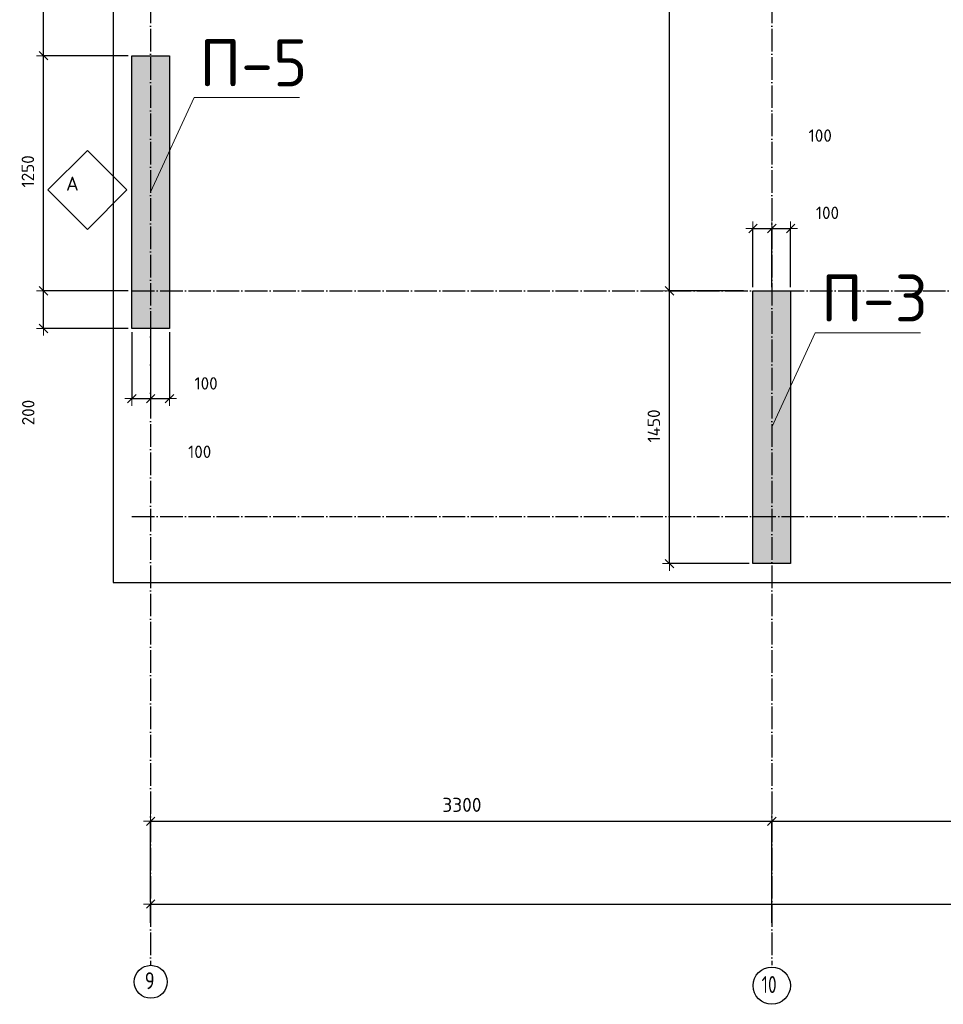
# Model space of a CAD drawing. Header units: millimetres. Extents: x 24180 to 99386, y -42598 to 25936.
# Tile 1 of 41: x 24604 to 29511, y -42592 to -37359. Entities that reach past the tile are written whole.
import ezdxf

# ---------------------------------------------------------------- set-up
doc = ezdxf.new("R2010")
doc.units = ezdxf.units.MM
doc.header["$PDMODE"] = 65
doc.linetypes.add('______11', pattern=[150, 120, -15, 0, -15])
doc.linetypes.add('______5', pattern=[330, 240, -30, 30, -30])
for name, color, linetype, lineweight in [('Standard', 7, 'Continuous', 25), ('Армирование стержнями_ общее', 40, 'Continuous', 35), ('Высотная отметка (отверстия)', 7, 'Continuous', 13), ('Размерная линия_ общее', 7, 'Continuous', 13)]:
    doc.layers.add(name, color=color, linetype=linetype, lineweight=lineweight)
doc.layers.add('Осевая линия_ общее', color=7, linetype='______5', lineweight=13, true_color=0xa0a0a0)
doc.styles.add('ISOCPEUR', font='ISOCPEUR')
doc.dimstyles.new('DIMSTYLE_2', dxfattribs={"dimtxt": 75, "dimasz": 75, "dimexe": 0, "dimexo": 0, "dimgap": 37.5, "dimtad": 2, "dimdec": 0, "dimrnd": 5, "dimzin": 12, "dimdsep": 46, "dimtxsty": 'ISOCPEUR', "dimblk1": 'ALL_ML_STRICH', "dimblk2": 'ALL_ML_STRICH', "dimsah": 1, "dimcen": 0, "dimclrd": 256, "dimclre": 256, "dimclrt": 256, "dimadec": 0, "dimazin": 0, "dimtfac": 1, "dimtdec": 0, "dimtix": 1, "dimtmove": 2, "dimatfit": 3, "dimfxl": 0, "dimtzin": 0, "dimlwd": 0, "dimlwe": -1, "dimarcsym": 0})
doc.dimstyles.new('DIMSTYLE_3', dxfattribs={"dimtxt": 75, "dimasz": 75, "dimexe": 0, "dimexo": 0, "dimgap": 37.5, "dimtad": 2, "dimdec": 0, "dimrnd": 5, "dimzin": 12, "dimdsep": 46, "dimtxsty": 'ISOCPEUR', "dimblk1": 'ALL_ML_STRICH', "dimblk2": 'ALL_ML_STRICH', "dimsah": 1, "dimcen": 0, "dimclrd": 256, "dimclre": 256, "dimclrt": 256, "dimadec": 0, "dimazin": 0, "dimtfac": 1, "dimtdec": 0, "dimtix": 1, "dimtmove": 2, "dimatfit": 3, "dimfxl": 0, "dimtzin": 0, "dimlwd": 0, "dimlwe": -1, "dimarcsym": 0})
doc.dimstyles.new('DIMSTYLE_5', dxfattribs={"dimtxt": 66, "dimasz": 75, "dimexe": 0, "dimexo": 0, "dimgap": 33, "dimtad": 2, "dimdec": 0, "dimrnd": 5, "dimzin": 12, "dimdsep": 46, "dimtxsty": 'ISOCPEUR', "dimblk1": 'ALL_ML_STRICH', "dimblk2": 'ALL_ML_STRICH', "dimsah": 1, "dimcen": 0, "dimclrd": 7, "dimclre": 256, "dimclrt": 7, "dimadec": 0, "dimazin": 0, "dimtfac": 1, "dimtdec": 0, "dimtix": 1, "dimtmove": 2, "dimatfit": 3, "dimfxl": 0, "dimtzin": 0, "dimlwd": 0, "dimlwe": -3, "dimarcsym": 0})
doc.dimstyles.new('DIMSTYLE_7', dxfattribs={"dimtxt": 66, "dimasz": 75, "dimexe": 0, "dimexo": 0, "dimgap": 33, "dimtad": 2, "dimdec": 0, "dimrnd": 5, "dimzin": 12, "dimdsep": 46, "dimtxsty": 'ISOCPEUR', "dimblk1": 'ALL_ML_STRICH', "dimblk2": 'ALL_ML_STRICH', "dimsah": 1, "dimcen": 0, "dimclrd": 7, "dimclre": 256, "dimclrt": 7, "dimadec": 0, "dimazin": 0, "dimtfac": 1, "dimtdec": 0, "dimtix": 1, "dimtmove": 2, "dimatfit": 3, "dimfxl": 0, "dimtvp": 1.2, "dimtzin": 0, "dimlwd": 0, "dimlwe": -3, "dimarcsym": 0})
doc.dimstyles.new('DIMSTYLE_8', dxfattribs={"dimtxt": 66, "dimasz": 75, "dimexe": 0, "dimexo": 0, "dimgap": 33, "dimtad": 0, "dimdec": 0, "dimrnd": 5, "dimzin": 12, "dimdsep": 46, "dimtxsty": 'ISOCPEUR', "dimblk1": 'ALL_ML_STRICH', "dimblk2": 'ALL_ML_STRICH', "dimsah": 1, "dimcen": 0, "dimclrd": 7, "dimclre": 256, "dimclrt": 7, "dimadec": 0, "dimazin": 0, "dimtfac": 1, "dimtdec": 0, "dimtix": 1, "dimtmove": 2, "dimatfit": 3, "dimfxl": 0, "dimtvp": 1.2, "dimtzin": 0, "dimlwd": 0, "dimlwe": -3, "dimarcsym": 0})

# ---------------------------------------------------------------- blocks, each defined once
blk = doc.blocks.new('ALL_ML_STRICH')
at = {"color": 0, "linetype": 'ByBlock', "lineweight": -2}
for p, q in [((-1, 0), (0.5, 0)), ((-0.3, -0.3), (0.3, 0.3)), ((0, -0.5), (0, 0.5))]:
    blk.add_line(p, q, dxfattribs=at)
blk = doc.blocks.new('*D4')
at = {"layer": 'DEFPOINTS', "transparency": 33554687}
for p in [(25300, -41619.7), (25300, -42059.7), (28600, -42170)]:
    blk.add_point(p, dxfattribs=at)
at = {"layer": 'Размерная линия_ общее', "lineweight": -2, "transparency": 33554687}
for p, q in [((25300, -42049.7), (25300, -41619.7)), ((25300, -41619.7), (28600, -41619.7)), ((28600, -42160), (28600, -41619.7))]:
    blk.add_line(p, q, dxfattribs=at)
at = {"layer": 'Размерная линия_ общее', "transparency": 33554687, "xscale": 75, "yscale": 75, "zscale": 75, "rotation": 180}
blk.add_blockref('ALL_ML_STRICH', (25300, -41619.7), dxfattribs=at)
at = {"layer": 'Размерная линия_ общее', "transparency": 33554687, "xscale": 75, "yscale": 75, "zscale": 75}
blk.add_blockref('ALL_ML_STRICH', (28600, -41619.7), dxfattribs=at)
at = {"layer": 'Размерная линия_ общее', "transparency": 33554687, "insert": (26953.7, -41532.2), "char_height": 75, "width": 300, "attachment_point": 5, "style": 'ISOCPEUR'}
blk.add_mtext('\\A1;{3300}', dxfattribs=at)
blk = doc.blocks.new('*D5')
at = {"layer": 'DEFPOINTS', "transparency": 33554687}
for p in [(28600, -41619.7), (28600, -42170), (31900, -42170)]:
    blk.add_point(p, dxfattribs=at)
at = {"layer": 'Размерная линия_ общее', "lineweight": -2, "transparency": 33554687}
for p, q in [((28600, -42160), (28600, -41619.7)), ((28600, -41619.7), (31900, -41619.7)), ((31900, -42160), (31900, -41619.7))]:
    blk.add_line(p, q, dxfattribs=at)
at = {"layer": 'Размерная линия_ общее', "transparency": 33554687, "xscale": 75, "yscale": 75, "zscale": 75, "rotation": 180}
blk.add_blockref('ALL_ML_STRICH', (28600, -41619.7), dxfattribs=at)
at = {"layer": 'Размерная линия_ общее', "transparency": 33554687, "xscale": 75, "yscale": 75, "zscale": 75}
blk.add_blockref('ALL_ML_STRICH', (31900, -41619.7), dxfattribs=at)
at = {"layer": 'Размерная линия_ общее', "transparency": 33554687, "insert": (30253.7, -41532.2), "char_height": 75, "width": 300, "attachment_point": 5, "style": 'ISOCPEUR'}
blk.add_mtext('\\A1;{3300}', dxfattribs=at)
blk = doc.blocks.new('*D16')
at = {"layer": 'DEFPOINTS', "transparency": 33554687}
for p in [(25300, -42059.7), (25300, -42170), (67380, -42170)]:
    blk.add_point(p, dxfattribs=at)
at = {"layer": 'Размерная линия_ общее', "lineweight": -2, "transparency": 33554687}
for p, q in [((25300, -42160), (25300, -42059.7)), ((25300, -42059.7), (67380, -42059.7)), ((67380, -42160), (67380, -42059.7))]:
    blk.add_line(p, q, dxfattribs=at)
at = {"layer": 'Размерная линия_ общее', "transparency": 33554687, "xscale": 75, "yscale": 75, "zscale": 75, "rotation": 180}
blk.add_blockref('ALL_ML_STRICH', (25300, -42059.7), dxfattribs=at)
at = {"layer": 'Размерная линия_ общее', "transparency": 33554687, "xscale": 75, "yscale": 75, "zscale": 75}
blk.add_blockref('ALL_ML_STRICH', (67380, -42059.7), dxfattribs=at)
at = {"layer": 'Размерная линия_ общее', "transparency": 33554687, "insert": (46340, -41972.2), "char_height": 75, "width": 375, "attachment_point": 5, "style": 'ISOCPEUR'}
blk.add_mtext('\\A1;{42080}', dxfattribs=at)
blk = doc.blocks.new('*D22')
at = {"layer": 'DEFPOINTS', "color": 7, "linetype": 'Continuous', "lineweight": 13, "transparency": 33554687}
for p in [(28470, -38800), (28056.4, -40250), (28500, -40250)]:
    blk.add_point(p, dxfattribs=at)
at = {"layer": 'Размерная линия_ общее', "color": 253, "linetype": 'Continuous', "lineweight": -2, "true_color": 0xa0a0a0, "transparency": 33554687}
for p, q in [((28450, -38800), (28056.4, -38800)), ((28480, -40250), (28056.4, -40250))]:
    blk.add_line(p, q, dxfattribs=at)
at = {"layer": 'Размерная линия_ общее', "color": 7, "linetype": 'Continuous', "lineweight": -2, "transparency": 33554687}
blk.add_line((28056.4, -40250), (28056.4, -38800), dxfattribs=at)
at = {"layer": 'Размерная линия_ общее', "color": 7, "linetype": 'Continuous', "lineweight": 13, "transparency": 33554687, "xscale": 75, "yscale": 75, "zscale": 75}
for p, rotation in [((28056.4, -38800), 90), ((28056.4, -40250), 270)]:
    blk.add_blockref('ALL_ML_STRICH', p, dxfattribs=dict(at, rotation=rotation))
at = {"layer": 'Размерная линия_ общее', "color": 7, "linetype": 'Continuous', "lineweight": 13, "transparency": 33554687, "insert": (27973.4, -39518.4), "char_height": 66, "width": 264, "attachment_point": 5, "rotation": 90, "style": 'ISOCPEUR'}
blk.add_mtext('\\A1;{1450}', dxfattribs=at)
blk = doc.blocks.new('*D23')
at = {"layer": 'DEFPOINTS', "color": 7, "linetype": 'Continuous', "lineweight": 13, "transparency": 33554687}
for p in [(28500, -35000), (28056.4, -38800), (28470, -38800)]:
    blk.add_point(p, dxfattribs=at)
at = {"layer": 'Размерная линия_ общее', "color": 253, "linetype": 'Continuous', "lineweight": -2, "true_color": 0xa0a0a0, "transparency": 33554687}
for p, q in [((28480, -35000), (28056.4, -35000)), ((28450, -38800), (28056.4, -38800))]:
    blk.add_line(p, q, dxfattribs=at)
at = {"layer": 'Размерная линия_ общее', "color": 7, "linetype": 'Continuous', "lineweight": -2, "transparency": 33554687}
blk.add_line((28056.4, -38800), (28056.4, -35000), dxfattribs=at)
at = {"layer": 'Размерная линия_ общее', "color": 7, "linetype": 'Continuous', "lineweight": 13, "transparency": 33554687, "xscale": 75, "yscale": 75, "zscale": 75}
for p, rotation in [((28056.4, -35000), 90), ((28056.4, -38800), 270)]:
    blk.add_blockref('ALL_ML_STRICH', p, dxfattribs=dict(at, rotation=rotation))
at = {"layer": 'Размерная линия_ общее', "color": 7, "linetype": 'Continuous', "lineweight": 13, "transparency": 33554687, "insert": (27973.4, -36896.7), "char_height": 66, "width": 264, "attachment_point": 5, "rotation": 90, "style": 'ISOCPEUR'}
blk.add_mtext('\\A1;{3800}', dxfattribs=at)
blk = doc.blocks.new('*D70')
at = {"layer": 'DEFPOINTS', "color": 7, "linetype": 'Continuous', "lineweight": 13, "transparency": 33554687}
for p in [(25200, -39000), (25300, -39000), (25200, -39372.9)]:
    blk.add_point(p, dxfattribs=at)
at = {"layer": 'Размерная линия_ общее', "color": 253, "linetype": 'Continuous', "lineweight": -2, "true_color": 0xa0a0a0, "transparency": 33554687}
for p, q in [((25200, -39020), (25200, -39372.9)), ((25300, -39020), (25300, -39372.9))]:
    blk.add_line(p, q, dxfattribs=at)
at = {"layer": 'Размерная линия_ общее', "color": 7, "linetype": 'Continuous', "lineweight": -2, "transparency": 33554687}
blk.add_line((25200, -39372.9), (25300, -39372.9), dxfattribs=at)
at = {"layer": 'Размерная линия_ общее', "color": 7, "linetype": 'Continuous', "lineweight": 13, "transparency": 33554687, "xscale": 75, "yscale": 75, "zscale": 75, "rotation": 180}
blk.add_blockref('ALL_ML_STRICH', (25200, -39372.9), dxfattribs=at)
at = {"layer": 'Размерная линия_ общее', "color": 7, "linetype": 'Continuous', "lineweight": 13, "transparency": 33554687, "xscale": 75, "yscale": 75, "zscale": 75}
blk.add_blockref('ALL_ML_STRICH', (25300, -39372.9), dxfattribs=at)
at = {"layer": 'Размерная линия_ общее', "color": 7, "linetype": 'Continuous', "lineweight": 13, "transparency": 33554687, "insert": (25560.4, -39655.5), "char_height": 66, "width": 198, "attachment_point": 5, "style": 'ISOCPEUR'}
blk.add_mtext('\\A1;{100}', dxfattribs=at)
blk = doc.blocks.new('*D71')
at = {"layer": 'DEFPOINTS', "color": 7, "linetype": 'Continuous', "lineweight": 13, "transparency": 33554687}
for p in [(25300, -39000), (25400, -39000), (25300, -39372.9)]:
    blk.add_point(p, dxfattribs=at)
at = {"layer": 'Размерная линия_ общее', "color": 253, "linetype": 'Continuous', "lineweight": -2, "true_color": 0xa0a0a0, "transparency": 33554687}
for p, q in [((25300, -39020), (25300, -39372.9)), ((25400, -39020), (25400, -39372.9))]:
    blk.add_line(p, q, dxfattribs=at)
at = {"layer": 'Размерная линия_ общее', "color": 7, "linetype": 'Continuous', "lineweight": -2, "transparency": 33554687}
blk.add_line((25300, -39372.9), (25400, -39372.9), dxfattribs=at)
at = {"layer": 'Размерная линия_ общее', "color": 7, "linetype": 'Continuous', "lineweight": 13, "transparency": 33554687, "xscale": 75, "yscale": 75, "zscale": 75, "rotation": 180}
blk.add_blockref('ALL_ML_STRICH', (25300, -39372.9), dxfattribs=at)
at = {"layer": 'Размерная линия_ общее', "color": 7, "linetype": 'Continuous', "lineweight": 13, "transparency": 33554687, "xscale": 75, "yscale": 75, "zscale": 75}
blk.add_blockref('ALL_ML_STRICH', (25400, -39372.9), dxfattribs=at)
at = {"layer": 'Размерная линия_ общее', "color": 7, "linetype": 'Continuous', "lineweight": 13, "transparency": 33554687, "insert": (25594.3, -39292), "char_height": 66, "width": 198, "attachment_point": 5, "style": 'ISOCPEUR'}
blk.add_mtext('\\A1;{100}', dxfattribs=at)
blk = doc.blocks.new('*D79')
at = {"layer": 'DEFPOINTS', "color": 7, "linetype": 'Continuous', "lineweight": 13, "transparency": 33554687}
for p in [(28500, -38468.8), (28500, -38800), (28600, -38800)]:
    blk.add_point(p, dxfattribs=at)
at = {"layer": 'Размерная линия_ общее', "color": 253, "linetype": 'Continuous', "lineweight": -2, "true_color": 0xa0a0a0, "transparency": 33554687}
for p, q in [((28500, -38780), (28500, -38468.8)), ((28600, -38780), (28600, -38468.8))]:
    blk.add_line(p, q, dxfattribs=at)
at = {"layer": 'Размерная линия_ общее', "color": 7, "linetype": 'Continuous', "lineweight": -2, "transparency": 33554687}
blk.add_line((28500, -38468.8), (28600, -38468.8), dxfattribs=at)
at = {"layer": 'Размерная линия_ общее', "color": 7, "linetype": 'Continuous', "lineweight": 13, "transparency": 33554687, "xscale": 75, "yscale": 75, "zscale": 75, "rotation": 180}
blk.add_blockref('ALL_ML_STRICH', (28500, -38468.8), dxfattribs=at)
at = {"layer": 'Размерная линия_ общее', "color": 7, "linetype": 'Continuous', "lineweight": 13, "transparency": 33554687, "xscale": 75, "yscale": 75, "zscale": 75}
blk.add_blockref('ALL_ML_STRICH', (28600, -38468.8), dxfattribs=at)
at = {"layer": 'Размерная линия_ общее', "color": 7, "linetype": 'Continuous', "lineweight": 13, "transparency": 33554687, "insert": (28857.5, -37974.7), "char_height": 66, "width": 198, "attachment_point": 5, "style": 'ISOCPEUR'}
blk.add_mtext('\\A1;{100}', dxfattribs=at)
blk = doc.blocks.new('*D80')
at = {"layer": 'DEFPOINTS', "color": 7, "linetype": 'Continuous', "lineweight": 13, "transparency": 33554687}
for p in [(28600, -38468.8), (28600, -38800), (28700, -38800)]:
    blk.add_point(p, dxfattribs=at)
at = {"layer": 'Размерная линия_ общее', "color": 253, "linetype": 'Continuous', "lineweight": -2, "true_color": 0xa0a0a0, "transparency": 33554687}
for p, q in [((28600, -38780), (28600, -38468.8)), ((28700, -38780), (28700, -38468.8))]:
    blk.add_line(p, q, dxfattribs=at)
at = {"layer": 'Размерная линия_ общее', "color": 7, "linetype": 'Continuous', "lineweight": -2, "transparency": 33554687}
blk.add_line((28600, -38468.8), (28700, -38468.8), dxfattribs=at)
at = {"layer": 'Размерная линия_ общее', "color": 7, "linetype": 'Continuous', "lineweight": 13, "transparency": 33554687, "xscale": 75, "yscale": 75, "zscale": 75, "rotation": 180}
blk.add_blockref('ALL_ML_STRICH', (28600, -38468.8), dxfattribs=at)
at = {"layer": 'Размерная линия_ общее', "color": 7, "linetype": 'Continuous', "lineweight": 13, "transparency": 33554687, "xscale": 75, "yscale": 75, "zscale": 75}
blk.add_blockref('ALL_ML_STRICH', (28700, -38468.8), dxfattribs=at)
at = {"layer": 'Размерная линия_ общее', "color": 7, "linetype": 'Continuous', "lineweight": 13, "transparency": 33554687, "insert": (28895.8, -38385.4), "char_height": 66, "width": 198, "attachment_point": 5, "style": 'ISOCPEUR'}
blk.add_mtext('\\A1;{100}', dxfattribs=at)
blk = doc.blocks.new('*D133')
at = {"layer": 'DEFPOINTS', "color": 7, "linetype": 'Continuous', "lineweight": 13, "transparency": 33554687}
for p in [(25200, -38800), (24730.5, -39000), (25200, -39000)]:
    blk.add_point(p, dxfattribs=at)
at = {"layer": 'Размерная линия_ общее', "color": 253, "linetype": 'Continuous', "lineweight": -2, "true_color": 0xa0a0a0, "transparency": 33554687}
for p, q in [((25180, -38800), (24730.5, -38800)), ((25180, -39000), (24730.5, -39000))]:
    blk.add_line(p, q, dxfattribs=at)
at = {"layer": 'Размерная линия_ общее', "color": 7, "linetype": 'Continuous', "lineweight": -2, "transparency": 33554687}
blk.add_line((24730.5, -39000), (24730.5, -38800), dxfattribs=at)
at = {"layer": 'Размерная линия_ общее', "color": 7, "linetype": 'Continuous', "lineweight": 13, "transparency": 33554687, "xscale": 75, "yscale": 75, "zscale": 75}
for p, rotation in [((24730.5, -38800), 90), ((24730.5, -39000), 270)]:
    blk.add_blockref('ALL_ML_STRICH', p, dxfattribs=dict(at, rotation=rotation))
at = {"layer": 'Размерная линия_ общее', "color": 7, "linetype": 'Continuous', "lineweight": 13, "transparency": 33554687, "insert": (24649.7, -39446.9), "char_height": 66, "width": 198, "attachment_point": 5, "rotation": 90, "style": 'ISOCPEUR'}
blk.add_mtext('\\A1;{200}', dxfattribs=at)
blk = doc.blocks.new('*D134')
at = {"layer": 'DEFPOINTS', "color": 7, "linetype": 'Continuous', "lineweight": 13, "transparency": 33554687}
for p in [(25200, -37550), (24730.5, -38800), (25200, -38800)]:
    blk.add_point(p, dxfattribs=at)
at = {"layer": 'Размерная линия_ общее', "color": 253, "linetype": 'Continuous', "lineweight": -2, "true_color": 0xa0a0a0, "transparency": 33554687}
for p, q in [((25180, -37550), (24730.5, -37550)), ((25180, -38800), (24730.5, -38800))]:
    blk.add_line(p, q, dxfattribs=at)
at = {"layer": 'Размерная линия_ общее', "color": 7, "linetype": 'Continuous', "lineweight": -2, "transparency": 33554687}
blk.add_line((24730.5, -38800), (24730.5, -37550), dxfattribs=at)
at = {"layer": 'Размерная линия_ общее', "color": 7, "linetype": 'Continuous', "lineweight": 13, "transparency": 33554687, "xscale": 75, "yscale": 75, "zscale": 75}
for p, rotation in [((24730.5, -37550), 90), ((24730.5, -38800), 270)]:
    blk.add_blockref('ALL_ML_STRICH', p, dxfattribs=dict(at, rotation=rotation))
at = {"layer": 'Размерная линия_ общее', "color": 7, "linetype": 'Continuous', "lineweight": 13, "transparency": 33554687, "insert": (24647.5, -38165.1), "char_height": 66, "width": 264, "attachment_point": 5, "rotation": 90, "style": 'ISOCPEUR'}
blk.add_mtext('\\A1;{1250}', dxfattribs=at)
blk = doc.blocks.new('*D135')
at = {"layer": 'DEFPOINTS', "color": 7, "linetype": 'Continuous', "lineweight": 13, "transparency": 33554687}
for p in [(25200, -35320), (24730.5, -37550), (25200, -37550)]:
    blk.add_point(p, dxfattribs=at)
at = {"layer": 'Размерная линия_ общее', "color": 253, "linetype": 'Continuous', "lineweight": -2, "true_color": 0xa0a0a0, "transparency": 33554687}
for p, q in [((25180, -35320), (24730.5, -35320)), ((25180, -37550), (24730.5, -37550))]:
    blk.add_line(p, q, dxfattribs=at)
at = {"layer": 'Размерная линия_ общее', "color": 7, "linetype": 'Continuous', "lineweight": -2, "transparency": 33554687}
blk.add_line((24730.5, -37550), (24730.5, -35320), dxfattribs=at)
at = {"layer": 'Размерная линия_ общее', "color": 7, "linetype": 'Continuous', "lineweight": 13, "transparency": 33554687, "xscale": 75, "yscale": 75, "zscale": 75}
for p, rotation in [((24730.5, -35320), 90), ((24730.5, -37550), 270)]:
    blk.add_blockref('ALL_ML_STRICH', p, dxfattribs=dict(at, rotation=rotation))
at = {"layer": 'Размерная линия_ общее', "color": 7, "linetype": 'Continuous', "lineweight": 13, "transparency": 33554687, "insert": (24647.5, -36431.7), "char_height": 66, "width": 264, "attachment_point": 5, "rotation": 90, "style": 'ISOCPEUR'}
blk.add_mtext('\\A1;{2230}', dxfattribs=at)
blk = doc.blocks.new('СЛОЖНЫЙ_ОБЪЕКТ_5')
at = {"layer": 'Армирование стержнями_ общее', "color": 7, "linetype": 'Continuous', "lineweight": 13, "transparency": 33554687}
blk.add_lwpolyline([(24964.3, -38053.9), (24754.3, -38264), (24964.3, -38474), (25174.3, -38264), (24964.3, -38053.9)], close=True, dxfattribs=at)
at = {"layer": 'Армирование стержнями_ общее', "color": 7, "linetype": 'Continuous', "lineweight": 13, "transparency": 33554687, "insert": (24850.4, -38230.1), "char_height": 75, "width": 98.182, "attachment_point": 4, "style": 'ISOCPEUR'}
blk.add_mtext('\\A1;{\\fISOCPEUR|i0|b0;\\H75.000000;\\W1.000000;\\C7;А}\\P', dxfattribs=at)

msp = doc.modelspace()

# ---------------------------------------------------------------- hatches: boundary and pattern name
at = {"layer": 'Standard', "linetype": 'Continuous', "lineweight": 13, "transparency": 33554687}
for points in [[(25200, -39000), (25400, -39000), (25400, -37550), (25200, -37550)], [(28500, -40250), (28700, -40250), (28700, -38800), (28500, -38800)]]:
    msp.add_hatch(color=7, dxfattribs=at).paths.add_polyline_path(points)

# ---------------------------------------------------------------- linework, layer by layer
at = {"layer": 'Standard', "color": 7, "linetype": 'Continuous', "lineweight": -3, "transparency": 33554687}
for p, q in [((25200, -39000), (25200, -37550)), ((25200, -37550), (25400, -37550)), ((25400, -37550), (25400, -39000)), ((28500, -40250), (28500, -38800)), ((28500, -38800), (28700, -38800)), ((28700, -38800), (28700, -40250)), ((25400, -39000), (25200, -39000)), ((28700, -40250), (28500, -40250))]:
    msp.add_line(p, q, dxfattribs=at)
msp.add_lwpolyline([(25100, -40350), (67580, -40350), (67580, -25800), (25100, -25800), (25100, -40350)], dxfattribs=at)
at = {"layer": 'Высотная отметка (отверстия)', "color": 7, "linetype": 'Continuous', "lineweight": 13, "transparency": 33554687}
for points in [[(25300, -38275), (25530.7, -37773.1), (26090.7, -37773.1)], [(28600, -39525), (28830.7, -39023.1), (29390.7, -39023.1)]]:
    msp.add_lwpolyline(points, dxfattribs=at)
at = {"layer": 'Осевая линия_ общее', "color": 253, "linetype": '______11', "lineweight": -3, "true_color": 0xa0a0a0, "transparency": 33554687}
for p, q in [((25300, -25850), (25300, -42383.9)), ((28600, -25850), (28600, -42383.9)), ((25200, -38800), (70321.6, -38800)), ((25200, -40000), (70321.6, -40000))]:
    msp.add_line(p, q, dxfattribs=at)
at = {"layer": 'Осевая линия_ общее', "color": 7, "linetype": 'Continuous', "lineweight": -3, "transparency": 33554687}
for centre, radius in [((25300.7, -42472.9), 87.7), ((28600.1, -42493.2), 99.1)]:
    msp.add_circle(centre, radius, dxfattribs=at)

# ---------------------------------------------------------------- block references
at = {"layer": 'Армирование стержнями_ общее', "color": 7, "linetype": 'Continuous', "lineweight": 13, "transparency": 33554687}
msp.add_blockref('СЛОЖНЫЙ_ОБЪЕКТ_5', (0, 0), dxfattribs=at)

# ---------------------------------------------------------------- texts
at = {"layer": 'Высотная отметка (отверстия)', "color": 7, "linetype": 'Continuous', "lineweight": 13, "transparency": 33554687, "char_height": 75, "width": 664.583, "attachment_point": 8, "style": 'ISOCPEUR'}
for s, insert in [('\\A1;{\\fISOCPEUR|i0|b0;\\H250.000000;\\W1.000000;\\C7;П-5}\\P', (25845.7, -37713.1)), ('\\A1;{\\fISOCPEUR|i0|b0;\\H250.000000;\\W1.000000;\\C7;П-3}\\P', (29145.7, -38963.1))]:
    msp.add_mtext(s, dxfattribs=dict(at, insert=insert))
at = {"layer": 'Осевая линия_ общее', "color": 7, "linetype": 'Continuous', "lineweight": -3, "transparency": 33554687, "char_height": 90, "attachment_point": 7, "style": 'ISOCPEUR'}
for s, insert, width in [('\\W0.78;9', (25269.2, -42512.1), 97.922), ('\\W0.75;10', (28546.1, -42532.4), 141.684)]:
    msp.add_mtext(s, dxfattribs=dict(at, insert=insert, width=width))

# ---------------------------------------------------------------- dimensions: what is measured, and where the dimension line sits
at = {"layer": 'Размерная линия_ общее', "color": 7, "linetype": 'Continuous', "lineweight": 13, "transparency": 33554687}
for base, p1, p2, picture, middle in [((28056.4, -35000), (28450, -38800), (28480, -35000), '*D23', (27973.4, -36896.7)), ((24730.5, -35320), (25180, -37550), (25180, -35320), '*D135', (24647.5, -36431.7)), ((24730.5, -37550), (25180, -38800), (25180, -37550), '*D134', (24647.5, -38165.1)), ((24730.5, -38800), (25180, -39000), (25180, -38800), '*D133', (24649.7, -39446.9)), ((28056.4, -38800), (28480, -40250), (28450, -38800), '*D22', (27973.4, -39518.4))]:
    dim = msp.add_linear_dim(base=base, p1=p1, p2=p2, angle=90, dimstyle='DIMSTYLE_5', override={"dimpost": '<>', "dimclrd": 7, "dimclre": 253, "dimclrt": 7, "dimlwd": 0, "dimlwe": 65533}, dxfattribs=at)
    dim.commit()
    dim.dimension.update_dxf_attribs({"geometry": picture, "text_midpoint": middle, "dimtype": 160})
for base, p1, p2, dimstyle, picture, middle in [((28600, -38468.8), (28500, -38780), (28600, -38780), 'DIMSTYLE_7', '*D79', (28857.5, -37974.7)), ((28700, -38468.8), (28600, -38780), (28700, -38780), 'DIMSTYLE_7', '*D80', (28895.8, -38385.4)), ((25300, -39372.9), (25200, -39020), (25300, -39020), 'DIMSTYLE_8', '*D70', (25560.4, -39655.5)), ((25400, -39372.9), (25300, -39020), (25400, -39020), 'DIMSTYLE_7', '*D71', (25594.3, -39292))]:
    dim = msp.add_linear_dim(base=base, p1=p1, p2=p2, dimstyle=dimstyle, override={"dimpost": '<>', "dimclrd": 7, "dimclre": 253, "dimclrt": 7, "dimlwd": 0, "dimlwe": 65533}, dxfattribs=at)
    dim.commit()
    dim.dimension.update_dxf_attribs({"geometry": picture, "text_midpoint": middle, "dimtype": 160})
at = {"layer": 'Размерная линия_ общее', "transparency": 33554687}
for base, p1, p2, dimstyle, picture, middle in [((28600, -41619.7), (25300, -42049.7), (28600, -42160), 'DIMSTYLE_2', '*D4', (26953.7, -41532.2)), ((31900, -41619.7), (28600, -42160), (31900, -42160), 'DIMSTYLE_3', '*D5', (30253.7, -41532.2)), ((67380, -42059.7), (25300, -42160), (67380, -42160), 'DIMSTYLE_3', '*D16', (46340, -41972.2))]:
    dim = msp.add_linear_dim(base=base, p1=p1, p2=p2, dimstyle=dimstyle, override={"dimpost": '<>', "dimclrd": 256, "dimclre": 256, "dimclrt": 256, "dimlwd": 0, "dimlwe": 65535}, dxfattribs=at)
    dim.commit()
    dim.dimension.update_dxf_attribs({"geometry": picture, "text_midpoint": middle, "dimtype": 160})

doc.saveas('drawing.dxf')
